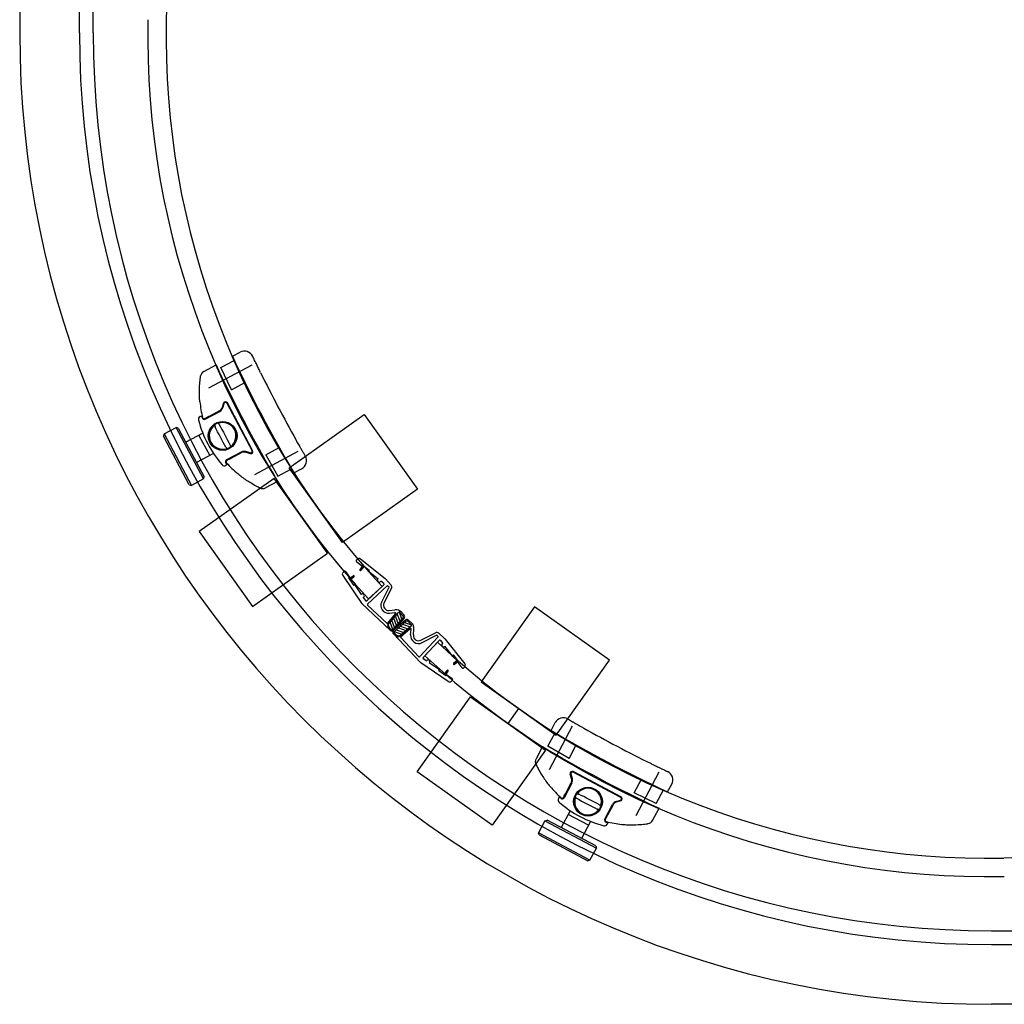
# Model space of a CAD drawing. Header units: millimetres. Extents: x 917.617 to 918.507, y 2726.615 to 2727.305.
# Tile 1 of 3: x 917.62 to 917.941, y 2726.618 to 2726.94. Entities that reach past the tile are written whole.
import ezdxf

# ---------------------------------------------------------------- set-up
doc = ezdxf.new("R2010")
doc.units = ezdxf.units.MM
doc.linetypes.add('CENTER', pattern=[50.800000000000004, 31.75, -6.35, 6.35, -6.35])
doc.layers.add('SANINDUSA', color=3, linetype='Continuous')

msp = doc.modelspace()

# ---------------------------------------------------------------- hatches: boundary and pattern name
at = {"layer": 'SANINDUSA'}
h = msp.add_hatch(dxfattribs=at)
h.set_pattern_fill('ANSI31', color=256, scale=0.00025, angle=602.8396348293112, style=0)
h.set_pattern_definition([(289.7895619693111, (919.6500423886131, 2726.471954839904), (0.0007468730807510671, 0.0002687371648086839), [])])
h.paths.add_polyline_path([(917.7448927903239, 2726.744432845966, 0.3838435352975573), (917.7448858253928, 2726.744901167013), (917.743811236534, 2726.746059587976, 0.4478619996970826), (917.7432890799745, 2726.746049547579), (917.7398496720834, 2726.742043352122, 0.4004526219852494), (917.7398749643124, 2726.741560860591), (917.740985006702, 2726.740512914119, 0.4255353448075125), (917.7414888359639, 2726.740537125)])
h = msp.add_hatch(dxfattribs=at)
h.set_pattern_fill('ANSI31', color=256, scale=0.00025, angle=512.8396348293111, style=0)
h.set_pattern_definition([(160.2104380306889, (917.4733996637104, 2728.648454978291), (0.0002687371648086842, 0.0007468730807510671), [])])
h.paths.add_polyline_path([(917.7458776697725, 2726.743305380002, -0.3838435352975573), (917.7463459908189, 2726.743298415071), (917.7475044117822, 2726.742223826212, -0.4478619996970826), (917.7474943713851, 2726.741701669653), (917.7434881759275, 2726.738262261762, -0.4004526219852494), (917.7430056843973, 2726.738287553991), (917.7419577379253, 2726.73939759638, -0.4255353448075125), (917.7419819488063, 2726.739901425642)])

# ---------------------------------------------------------------- linework, layer by layer
for p, q in [((917.6197459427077, 2727.251485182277), (917.6197459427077, 2726.935229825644)), ((917.6437459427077, 2726.935229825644), (917.6437459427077, 2727.251485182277)), ((917.6699587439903, 2727.059387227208), (917.6675503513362, 2726.939411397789)), ((917.6891209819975, 2726.829693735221), (917.6916547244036, 2726.83103217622)), ((917.6798220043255, 2726.824780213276), (917.6838098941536, 2726.826886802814)), ((917.6814315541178, 2726.819410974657), (917.6956386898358, 2726.826956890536)), ((917.6838134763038, 2726.826879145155), (917.683809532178, 2726.826886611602)), ((917.685333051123, 2726.825996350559), (917.6897586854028, 2726.828334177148)), ((917.6888139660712, 2726.818787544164), (917.685333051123, 2726.825996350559)), ((917.6888139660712, 2726.818787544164), (917.6932366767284, 2726.82112382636)), ((917.6862453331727, 2726.814364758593), (917.6858023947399, 2726.812929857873)), ((917.6859884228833, 2726.812880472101), (917.686431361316, 2726.81431537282)), ((917.6873512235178, 2726.814401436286), (917.6955663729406, 2726.798849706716)), ((917.695748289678, 2726.798933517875), (917.6875331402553, 2726.814485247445)), ((917.6785770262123, 2726.809999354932), (917.6790707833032, 2726.810260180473)), ((917.6802291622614, 2726.809175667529), (917.6850115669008, 2726.811701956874)), ((917.6849232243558, 2726.811869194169), (917.6815086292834, 2726.810065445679)), ((917.7076573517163, 2726.793341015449), (917.7321058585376, 2726.810726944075)), ((917.7321058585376, 2726.810726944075), (917.7494917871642, 2726.786278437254)), ((917.6668388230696, 2726.804345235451), (917.6666317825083, 2726.803669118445)), ((917.6750751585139, 2726.787772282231), (917.6666317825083, 2726.803669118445)), ((917.6668388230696, 2726.804345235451), (917.6708130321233, 2726.806456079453)), ((917.6668388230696, 2726.804345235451), (917.6757512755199, 2726.78756524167)), ((917.6714891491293, 2726.806249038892), (917.6708130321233, 2726.806456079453)), ((917.6797254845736, 2726.789676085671), (917.6708130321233, 2726.806456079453)), ((917.6714891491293, 2726.806249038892), (917.679932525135, 2726.790352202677)), ((917.6794977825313, 2726.804569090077), (917.673947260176, 2726.801621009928)), ((917.6782227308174, 2726.80389186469), (917.6817357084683, 2726.797277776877)), ((917.6829912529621, 2726.797944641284), (917.677460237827, 2726.795006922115)), ((917.6920178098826, 2726.798438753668), (917.687234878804, 2726.795912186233)), ((917.6887011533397, 2726.796448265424), (917.6921163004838, 2726.798252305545)), ((917.693487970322, 2726.798380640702), (917.6949228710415, 2726.797937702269)), ((917.6949767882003, 2726.798138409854), (917.6935418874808, 2726.798581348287)), ((917.6964420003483, 2726.791149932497), (917.7106491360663, 2726.798695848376)), ((917.7000236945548, 2726.797566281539), (917.7044464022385, 2726.799902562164)), ((917.7000236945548, 2726.797566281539), (917.7040159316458, 2726.790627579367)), ((917.6874777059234, 2726.794344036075), (917.6869840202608, 2726.794083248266)), ((917.7040159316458, 2726.790627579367), (917.7084415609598, 2726.792965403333)), ((917.7250432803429, 2726.768892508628), (917.7076573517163, 2726.793341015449)), ((917.7092050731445, 2726.791672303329), (917.7117388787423, 2726.793010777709)), ((917.6750751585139, 2726.787772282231), (917.6757512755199, 2726.78756524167)), ((917.6797254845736, 2726.789676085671), (917.6757512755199, 2726.78756524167)), ((917.702767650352, 2726.789863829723), (917.6783191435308, 2726.772477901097)), ((917.6797254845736, 2726.789676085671), (917.679932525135, 2726.790352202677)), ((917.7038940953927, 2726.788865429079), (917.6999065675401, 2726.786759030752)), ((917.7201535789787, 2726.765415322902), (917.702767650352, 2726.789863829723)), ((917.7494917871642, 2726.786278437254), (917.7250432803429, 2726.768892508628)), ((917.6783191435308, 2726.772477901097), (917.6957050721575, 2726.748029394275)), ((917.6957050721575, 2726.748029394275), (917.7201535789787, 2726.765415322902)), ((917.7295681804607, 2726.763165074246), (917.7299195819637, 2726.763491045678)), ((917.729584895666, 2726.762710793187), (917.7313342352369, 2726.761312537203)), ((917.7389860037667, 2726.757116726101), (917.7309631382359, 2726.763529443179)), ((917.7315839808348, 2726.761624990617), (917.7313342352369, 2726.761312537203)), ((917.7315839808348, 2726.761624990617), (917.7338102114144, 2726.759845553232)), ((917.7252578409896, 2726.759166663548), (917.7256092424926, 2726.75949263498)), ((917.7260609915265, 2726.75944190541), (917.7273241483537, 2726.757592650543)), ((917.7318183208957, 2726.761437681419), (917.7307569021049, 2726.760109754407)), ((917.7321307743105, 2726.761187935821), (917.7310693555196, 2726.759860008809)), ((917.7338102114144, 2726.759845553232), (917.7335604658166, 2726.759533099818)), ((917.7335604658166, 2726.759533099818), (917.7366583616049, 2726.757056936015)), ((917.7251413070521, 2726.758128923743), (917.731251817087, 2726.749183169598)), ((917.7269938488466, 2726.757367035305), (917.7273241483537, 2726.757592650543)), ((917.7269938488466, 2726.757367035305), (917.7286013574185, 2726.755013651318)), ((917.7271630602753, 2726.757119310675), (917.7285668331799, 2726.758078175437)), ((917.7273886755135, 2726.756789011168), (917.7287924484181, 2726.75774787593)), ((917.7286013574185, 2726.755013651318), (917.7289316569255, 2726.755239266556)), ((917.7289316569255, 2726.755239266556), (917.731168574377, 2726.751964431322)), ((917.7329637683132, 2726.749946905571), (917.738535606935, 2726.755115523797)), ((917.7366260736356, 2726.757026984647), (917.7366583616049, 2726.757056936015)), ((917.7374421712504, 2726.756147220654), (917.7376061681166, 2726.756299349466)), ((917.7385188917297, 2726.755569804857), (917.7376061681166, 2726.756299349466)), ((917.740907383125, 2726.755058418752), (917.7390730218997, 2726.757035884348)), ((917.731168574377, 2726.751964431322), (917.7312008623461, 2726.751994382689)), ((917.7332612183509, 2726.748858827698), (917.7395983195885, 2726.754737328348)), ((917.7379490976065, 2726.754571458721), (917.7335502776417, 2726.750490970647)), ((917.7378415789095, 2726.749615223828), (917.7402495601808, 2726.754306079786)), ((917.7386422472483, 2726.749204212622), (917.7410638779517, 2726.753921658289)), ((917.7399516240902, 2726.754724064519), (917.7402339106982, 2726.754419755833)), ((917.7313910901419, 2726.749020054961), (917.740710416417, 2726.740222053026)), ((917.7318529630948, 2726.750962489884), (917.7320169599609, 2726.751114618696)), ((917.7318529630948, 2726.750962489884), (917.7325120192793, 2726.749997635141)), ((917.7332596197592, 2726.74849375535), (917.7394764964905, 2726.742624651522)), ((917.7398378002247, 2726.742643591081), (917.7423939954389, 2726.745621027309)), ((917.7398496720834, 2726.742043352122), (917.7432890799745, 2726.746049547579)), ((917.7403383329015, 2726.746737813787), (917.742168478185, 2726.746936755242)), ((917.7404355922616, 2726.745843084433), (917.7421772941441, 2726.746032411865)), ((917.743811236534, 2726.746059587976), (917.7448858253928, 2726.744901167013)), ((917.744271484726, 2726.746151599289), (917.745179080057, 2726.745173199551)), ((917.7877232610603, 2726.747904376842), (917.7703373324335, 2726.723455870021)), ((917.8121717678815, 2726.730518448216), (917.7877232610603, 2726.747904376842)), ((917.7448927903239, 2726.744432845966), (917.7414888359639, 2726.740537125)), ((917.7456144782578, 2726.743606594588), (917.7417187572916, 2726.740202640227)), ((917.7451940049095, 2726.744169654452), (917.7417900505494, 2726.740273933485)), ((917.7458776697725, 2726.743305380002), (917.7419819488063, 2726.739901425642)), ((917.7475044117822, 2726.742223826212), (917.7463459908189, 2726.743298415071)), ((917.7475964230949, 2726.742684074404), (917.7466180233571, 2726.743591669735)), ((917.7398749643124, 2726.741560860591), (917.740985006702, 2726.740512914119)), ((917.7504648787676, 2726.72980367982), (917.7416668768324, 2726.739123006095)), ((917.7430056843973, 2726.738287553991), (917.7419577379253, 2726.73939759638)), ((917.7434881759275, 2726.738262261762), (917.7474943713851, 2726.741701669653)), ((917.7440884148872, 2726.738250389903), (917.7470658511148, 2726.740806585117)), ((917.7472879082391, 2726.73884818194), (917.7474772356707, 2726.740589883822)), ((917.748182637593, 2726.73875092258), (917.7483815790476, 2726.740581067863)), ((917.7506490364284, 2726.737054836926), (917.7553664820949, 2726.73947646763)), ((917.7565032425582, 2726.739319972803), (917.758480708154, 2726.737485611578)), ((917.749938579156, 2726.731672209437), (917.7440694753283, 2726.737889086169)), ((917.7503036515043, 2726.731673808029), (917.7561821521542, 2726.738010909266)), ((917.7510600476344, 2726.736254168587), (917.7557509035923, 2726.738662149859)), ((917.7513917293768, 2726.731376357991), (917.7565603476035, 2726.736948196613)), ((917.7560162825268, 2726.736361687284), (917.7519357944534, 2726.73196286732)), ((917.7561688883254, 2726.738364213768), (917.7558645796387, 2726.738646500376)), ((917.7570146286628, 2726.736931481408), (917.7577441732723, 2726.736018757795)), ((917.75759204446, 2726.735854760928), (917.7577441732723, 2726.736018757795)), ((917.758561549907, 2726.737398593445), (917.764974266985, 2726.729375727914)), ((917.758471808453, 2726.735038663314), (917.7585017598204, 2726.735070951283)), ((917.7609779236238, 2726.731973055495), (917.7585017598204, 2726.735070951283)), ((917.7595737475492, 2726.72355389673), (917.7506279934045, 2726.729664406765)), ((917.7524073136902, 2726.730265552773), (917.7514424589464, 2726.730924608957)), ((917.7524073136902, 2726.730265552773), (917.7525594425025, 2726.730429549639)), ((917.7534092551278, 2726.729581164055), (917.7534392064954, 2726.729613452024)), ((917.7566840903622, 2726.727344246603), (917.7534092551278, 2726.729581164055)), ((917.7612903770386, 2726.732222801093), (917.7609779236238, 2726.731973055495)), ((917.7630698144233, 2726.729996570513), (917.7612903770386, 2726.732222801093)), ((917.7626327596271, 2726.730543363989), (917.7613048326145, 2726.729481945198)), ((917.7628825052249, 2726.730230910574), (917.7615545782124, 2726.729169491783)), ((917.7630698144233, 2726.729996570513), (917.7627573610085, 2726.729746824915)), ((917.7641556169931, 2726.727997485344), (917.7627573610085, 2726.729746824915)), ((917.7947858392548, 2726.706069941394), (917.8121717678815, 2726.730518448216)), ((917.7564584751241, 2726.727013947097), (917.7566840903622, 2726.727344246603)), ((917.7588118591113, 2726.725406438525), (917.7564584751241, 2726.727013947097)), ((917.7582338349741, 2726.725801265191), (917.7591926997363, 2726.727205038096)), ((917.758564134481, 2726.725575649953), (917.7595229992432, 2726.726979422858)), ((917.7646098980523, 2726.727980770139), (917.7649358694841, 2726.728332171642)), ((917.7588118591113, 2726.725406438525), (917.7590374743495, 2726.725736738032)), ((917.7608867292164, 2726.724473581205), (917.7590374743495, 2726.725736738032)), ((917.7606114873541, 2726.723670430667), (917.760937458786, 2726.724021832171)), ((917.7703373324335, 2726.723455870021), (917.7947858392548, 2726.706069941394)), ((917.7494742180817, 2726.694117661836), (917.7668601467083, 2726.718566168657)), ((917.7668601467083, 2726.718566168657), (917.7913086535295, 2726.70118024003)), ((917.7790844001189, 2726.709873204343), (917.7825615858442, 2726.714762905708)), ((917.7931171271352, 2726.707617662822), (917.7944556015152, 2726.71015146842)), ((917.7925947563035, 2726.694854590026), (917.8001406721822, 2726.709061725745)), ((917.7920724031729, 2726.702428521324), (917.794410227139, 2726.706854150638)), ((917.7913086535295, 2726.70118024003), (917.7739227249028, 2726.676731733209)), ((917.7903102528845, 2726.702306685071), (917.7882038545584, 2726.698319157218)), ((917.7990111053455, 2726.698436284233), (917.7920724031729, 2726.702428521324)), ((917.7990111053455, 2726.698436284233), (917.8013473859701, 2726.702858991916)), ((917.7739227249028, 2726.676731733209), (917.7494742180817, 2726.694117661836)), ((917.8003783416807, 2726.694160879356), (917.8159300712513, 2726.685945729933)), ((917.8208557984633, 2726.679844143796), (917.8284017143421, 2726.694051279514)), ((917.799825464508, 2726.69190056), (917.7993825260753, 2726.693335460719)), ((917.7995832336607, 2726.693389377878), (917.8000261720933, 2726.691954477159)), ((917.8158462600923, 2726.685763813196), (917.8002945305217, 2726.693978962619)), ((917.8202323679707, 2726.687226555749), (917.8225686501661, 2726.691649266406)), ((917.7998835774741, 2726.690430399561), (917.7973570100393, 2726.685647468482)), ((917.7978930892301, 2726.687113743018), (917.7996971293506, 2726.690528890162)), ((917.8274411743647, 2726.683745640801), (917.8297790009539, 2726.688171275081)), ((917.8311385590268, 2726.687533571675), (917.832477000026, 2726.690067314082)), ((917.7957888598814, 2726.685890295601), (917.7955280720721, 2726.685396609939)), ((917.8143252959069, 2726.684401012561), (917.8157601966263, 2726.684843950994)), ((917.815809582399, 2726.684657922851), (917.8143746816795, 2726.684214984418)), ((917.8274411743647, 2726.683745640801), (917.8202323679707, 2726.687226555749)), ((917.7993894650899, 2726.68140384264), (917.7964517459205, 2726.675872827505)), ((917.8106204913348, 2726.678641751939), (917.81314678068, 2726.683424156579)), ((917.8133140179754, 2726.683335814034), (917.8115102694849, 2726.679921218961)), ((917.8262250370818, 2726.678234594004), (917.8283316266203, 2726.682222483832)), ((917.8283239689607, 2726.682226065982), (917.828331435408, 2726.682222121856)), ((917.7911209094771, 2726.678138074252), (917.7890100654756, 2726.674163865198)), ((917.7911209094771, 2726.678138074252), (917.7917970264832, 2726.678345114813)), ((917.7911209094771, 2726.678138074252), (917.807900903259, 2726.669225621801)), ((917.8076938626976, 2726.669901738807), (917.7917970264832, 2726.678345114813)), ((917.8053366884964, 2726.676635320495), (917.798722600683, 2726.680148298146)), ((917.8060139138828, 2726.677910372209), (917.8030658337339, 2726.672359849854)), ((917.8114441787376, 2726.67698961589), (917.8117050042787, 2726.677483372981)), ((917.8057900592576, 2726.665251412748), (917.7890100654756, 2726.674163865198)), ((917.789217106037, 2726.673487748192), (917.7890100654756, 2726.674163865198)), ((917.789217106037, 2726.673487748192), (917.8051139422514, 2726.665044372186)), ((917.8057900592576, 2726.665251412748), (917.807900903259, 2726.669225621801)), ((917.8076938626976, 2726.669901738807), (917.807900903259, 2726.669225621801)), ((918.0608320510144, 2726.668371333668), (917.9408562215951, 2726.665962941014)), ((917.8057900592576, 2726.665251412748), (917.8051139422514, 2726.665044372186)), ((917.9367459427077, 2726.642229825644), (918.4529270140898, 2726.642229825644)), ((918.4529270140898, 2726.618229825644), (917.9367459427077, 2726.618229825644))]:
    msp.add_line(p, q, dxfattribs=at)
at = {"layer": 'SANINDUSA', "linetype": 'CENTER', "ltscale": 20}
for p, q in [((917.6392459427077, 2726.935229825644), (917.6392459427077, 2727.251485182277)), ((917.9367459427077, 2726.637729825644), (918.4529270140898, 2726.637729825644))]:
    msp.add_line(p, q, dxfattribs=at)
at = {"layer": 'SANINDUSA'}
for centre, radius in [((917.6859476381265, 2726.803714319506), 0.004699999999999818), ((917.6859525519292, 2726.803715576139), 0.00450000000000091), ((917.8051591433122, 2726.684360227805), 0.004699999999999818), ((917.8051603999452, 2726.684365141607), 0.00450000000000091)]:
    msp.add_circle(centre, radius, dxfattribs=at)
for centre, radius, start, end in [((917.9314971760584, 2726.93411293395), 0.27, 178.8500000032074, 222.8500000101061), ((917.9314971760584, 2726.93411293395), 0.264, 178.8500000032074, 222.8500000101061), ((917.9367459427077, 2726.935229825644), 0.3170000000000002, 180, 270), ((917.9367459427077, 2726.935229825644), 0.2974999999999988, 180, 270), ((917.9367459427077, 2726.935229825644), 0.2929999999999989, 180, 270), ((918.0859842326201, 2727.015013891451), 0.4380000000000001, 205.0307989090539, 210.6579883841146), ((917.693055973, 2726.828379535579), 0.003, 25.4069367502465, 117.8451050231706), ((918.0859842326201, 2727.015013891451), 0.4440000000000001, 205.0690163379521, 210.620102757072), ((917.6807561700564, 2726.823011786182), 0.002, 117.8451050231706, 171.3821360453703), ((918.0859842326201, 2727.015013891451), 0.432, 206.1977321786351, 209.491046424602), ((917.7131972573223, 2726.818095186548), 0.03481153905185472, 185.4517258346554, 194.0162852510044), ((917.6840824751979, 2726.813460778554), 0.001800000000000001, 297.8451050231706, 342.8451050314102), ((917.6869141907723, 2726.81415828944), 0.0007, 27.84510501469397, 162.8451050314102), ((917.6869091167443, 2726.814167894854), 0.0005, 27.84510501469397, 162.8451050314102), ((917.6790441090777, 2726.809115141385), 0.001000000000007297, 117.8451050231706, 194.7487649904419), ((917.7131921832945, 2726.818104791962), 0.03501153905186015, 192.9474847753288, 194.0162852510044), ((917.6840774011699, 2726.813470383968), 0.002, 297.8451050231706, 342.8451050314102), ((917.7131921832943, 2726.818104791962), 0.0363115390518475, 194.7487649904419, 220.9374151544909), ((917.6799022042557, 2726.809794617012), 0.0007000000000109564, 194.0162852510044, 297.8451050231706), ((917.7131972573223, 2726.818095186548), 0.03481153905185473, 194.0162852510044, 194.8151904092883), ((917.6799072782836, 2726.809785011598), 0.0004999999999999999, 194.0162852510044, 297.8451050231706), ((917.6859525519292, 2726.803715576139), 0.004353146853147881, 126.3630259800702, 289.3271840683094), ((917.6859525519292, 2726.803715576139), 0.004496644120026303, 113.752812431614, 121.9373976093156), ((917.6859525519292, 2726.803715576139), 0.004353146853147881, 306.3630259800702, 109.3271840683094), ((917.6859525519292, 2726.803715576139), 0.004496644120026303, 293.752812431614, 301.9373976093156), ((917.6929519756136, 2726.796670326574), 0.002, 72.84510502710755, 117.8451050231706), ((917.6929570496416, 2726.79666072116), 0.001800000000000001, 72.84510502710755, 117.8451050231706), ((917.6951293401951, 2726.798606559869), 0.0007, 252.8451050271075, 27.84510501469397), ((917.695124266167, 2726.798616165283), 0.0005, 252.8451050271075, 27.84510501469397), ((917.7103376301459, 2726.79566341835), 0.003, 297.8451050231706, 30.28184115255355), ((917.6865169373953, 2726.794967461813), 0.0009999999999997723, 220.9374151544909, 297.8451050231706), ((917.6875618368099, 2726.79529323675), 0.000700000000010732, 117.8451050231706, 221.669764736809), ((917.7131972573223, 2726.818095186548), 0.03481153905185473, 220.8443549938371, 221.669764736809), ((917.7131921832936, 2726.818104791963), 0.03501153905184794, 221.669764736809, 222.7386288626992), ((917.6875669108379, 2726.795283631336), 0.0004999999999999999, 117.8451050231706, 221.669764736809), ((917.7131972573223, 2726.818095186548), 0.03481153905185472, 221.669764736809, 230.2384842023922), ((917.6989724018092, 2726.788527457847), 0.002, 244.3080739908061, 297.8451050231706), ((917.7297722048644, 2726.762945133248), 0.0003, 132.8500000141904, 231.3644784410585), ((917.7304636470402, 2726.76290453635), 0.0008000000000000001, 51.36447844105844, 132.8500000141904), ((917.7258019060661, 2726.75858015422), 0.0008000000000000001, 132.8500000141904, 214.335521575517), ((917.7258132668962, 2726.759272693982), 0.0003, 34.33552157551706, 132.8500000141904), ((917.7309131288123, 2726.759984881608), 0.0001999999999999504, 141.3644784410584, 321.3644784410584), ((917.728679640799, 2726.757913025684), 0.0001999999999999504, 304.3355215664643, 124.3355215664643), ((917.7370341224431, 2726.75658710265), 0.0006, 132.8500000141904, 222.8500000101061), ((917.7370341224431, 2726.75658710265), 0.0006, 222.8500000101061, 312.8500000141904), ((917.7383315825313, 2726.755335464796), 0.0003, 312.8500000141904, 51.36447844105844), ((917.7384865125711, 2726.756491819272), 0.0008000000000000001, 42.85000001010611, 51.36447844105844), ((917.7401742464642, 2726.754378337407), 0.001, 332.8269762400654, 42.85000001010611), ((917.7316089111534, 2726.751554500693), 0.0006, 42.85000001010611, 132.8500000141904), ((917.7316089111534, 2726.751554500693), 0.0006, 312.8500000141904, 42.85000001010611), ((917.7397683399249, 2726.754554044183), 0.00025, 42.85000001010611, 132.8499999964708), ((917.7401605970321, 2726.754351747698), 9.999999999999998e-05, 332.8269762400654, 42.85000001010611), ((917.7320775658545, 2726.749747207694), 0.001, 214.335521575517, 226.6482256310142), ((917.7327597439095, 2726.750166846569), 0.0003, 214.335521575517, 312.8500000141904), ((917.7334312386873, 2726.748675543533), 0.00025, 132.8499999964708, 226.6482256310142), ((917.7401546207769, 2726.748427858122), 0.0026, 152.8269762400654, 276.2038383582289), ((917.7401546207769, 2726.748427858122), 0.0017, 152.8269762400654, 276.2038383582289), ((917.7424386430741, 2726.744451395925), 0.0025, 42.85000001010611, 96.20383835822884), ((917.7422043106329, 2726.745783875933), 0.00025, 319.3531763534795, 96.20383835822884), ((917.7435546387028, 2726.745821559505), 0.00035, 42.85000001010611, 139.3531763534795), ((917.7396481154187, 2726.742806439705), 0.00025, 226.6482256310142, 319.3531763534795), ((917.7446292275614, 2726.744663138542), 0.00035, 318.8540948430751, 42.85000001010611), ((917.7446292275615, 2726.744663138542), 0.0007500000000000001, 318.8540948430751, 42.85000001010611), ((917.7461079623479, 2726.743041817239), 0.0007500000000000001, 47.15000000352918, 131.1459051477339), ((917.7461079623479, 2726.743041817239), 0.00035, 47.15000000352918, 131.1459051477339), ((917.7472663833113, 2726.741967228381), 0.00035, 310.6468236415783, 47.15000000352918), ((917.745896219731, 2726.740851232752), 0.0025, 353.7961616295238, 47.15000000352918), ((917.7401152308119, 2726.741815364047), 0.00035, 139.3531763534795, 226.6482256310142), ((917.7412252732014, 2726.740767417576), 0.0007500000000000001, 226.6482256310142, 318.8540948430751), ((917.7412252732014, 2726.740767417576), 0.00035, 226.6482256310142, 318.8540948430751), ((917.7422122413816, 2726.73963786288), 0.0007500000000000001, 131.1459051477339, 223.3517743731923), ((917.7422122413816, 2726.73963786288), 0.00035, 131.1459051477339, 223.3517743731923), ((917.747228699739, 2726.740616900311), 0.00025, 353.7961616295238, 130.6468236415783), ((917.7558231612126, 2726.738586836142), 0.001, 47.14999998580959, 117.1730237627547), ((917.7432601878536, 2726.73852782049), 0.00035, 223.3517743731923, 310.6468236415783), ((917.7442512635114, 2726.738060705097), 0.00025, 130.6468236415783, 223.3517743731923), ((917.7498726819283, 2726.738567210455), 0.0026, 173.7961616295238, 297.1730237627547), ((917.7498726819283, 2726.738567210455), 0.0017, 173.7961616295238, 297.1730237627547), ((917.7557965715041, 2726.73857318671), 9.999999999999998e-05, 47.15000000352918, 117.1730237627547), ((917.9355577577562, 2726.929909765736), 0.264, 227.1500000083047, 271.1499999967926), ((917.7559988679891, 2726.738180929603), 0.00025, 317.1499999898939, 47.15000000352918), ((917.7567802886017, 2726.736744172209), 0.0003, 38.63552155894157, 137.1499999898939), ((917.7580319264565, 2726.735446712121), 0.0006, 137.1499999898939, 227.1499999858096), ((917.7579366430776, 2726.736899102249), 0.0008000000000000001, 38.63552155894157, 47.14999998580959), ((917.7580319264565, 2726.735446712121), 0.0006, 227.1499999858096, 317.1499999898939), ((917.7501203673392, 2726.731843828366), 0.00025, 223.3517743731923, 317.1499999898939), ((917.7511920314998, 2726.730490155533), 0.001, 223.3517743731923, 235.6644784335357), ((917.751611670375, 2726.731172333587), 0.0003, 137.1499999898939, 235.6644784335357), ((917.9355577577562, 2726.929909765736), 0.27, 227.1500000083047, 271.1499999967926), ((917.7529993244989, 2726.730021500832), 0.0006, 47.14999998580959, 137.1499999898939), ((917.7529993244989, 2726.730021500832), 0.0006, 317.1499999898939, 47.14999998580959), ((917.7614297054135, 2726.72932571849), 0.0001999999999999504, 128.6355215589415, 308.6355215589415), ((917.7643493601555, 2726.728876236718), 0.0008000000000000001, 317.1499999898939, 38.63552155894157), ((917.7593578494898, 2726.727092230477), 0.0001999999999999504, 325.6644784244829, 145.6644784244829), ((917.7643899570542, 2726.728184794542), 0.0003, 218.6355215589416, 317.1499999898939), ((917.7600249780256, 2726.724214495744), 0.0008000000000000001, 235.6644784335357, 317.1499999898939), ((917.7607175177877, 2726.724225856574), 0.0003, 317.1499999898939, 55.66447843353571), ((917.7971082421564, 2726.708750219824), 0.003, 59.71815884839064, 152.154894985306), ((918.0164587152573, 2727.084396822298), 0.4380000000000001, 239.3420116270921, 244.9692010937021), ((918.0164587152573, 2727.084396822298), 0.432, 240.508953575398, 243.8022678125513), ((918.0164587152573, 2727.084396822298), 0.4440000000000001, 239.3798972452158, 244.9309836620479), ((917.7899722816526, 2726.697384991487), 0.002, 152.154894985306, 205.6919260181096), ((917.8000513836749, 2726.693541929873), 0.0007, 62.15489497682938, 197.1548949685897), ((917.8000609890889, 2726.693536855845), 0.0005, 62.15489497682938, 197.1548949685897), ((917.8298243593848, 2726.691468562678), 0.003, 332.154894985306, 64.5930632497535), ((917.798105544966, 2726.691369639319), 0.001800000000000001, 332.154894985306, 17.15489496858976), ((917.79811515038, 2726.691364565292), 0.002, 332.154894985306, 17.15489496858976), ((917.8195400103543, 2726.711609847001), 0.03481153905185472, 219.7615157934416, 228.3302352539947), ((917.8051603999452, 2726.684365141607), 0.004353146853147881, 340.6728159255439, 143.6369740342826), ((917.7964122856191, 2726.684929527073), 0.0009999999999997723, 152.154894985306, 229.0625848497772), ((917.8195496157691, 2726.711604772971), 0.03501153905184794, 227.2613711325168, 228.330235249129), ((917.7967380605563, 2726.685974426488), 0.000700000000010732, 228.3302352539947, 332.154894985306), ((917.7967284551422, 2726.685979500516), 0.0004999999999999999, 228.3302352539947, 332.154894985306), ((917.8195400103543, 2726.711609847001), 0.03481153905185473, 228.3302352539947, 229.1556449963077), ((917.8051603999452, 2726.684365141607), 0.004353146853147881, 160.6728159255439, 323.6369740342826), ((917.8051603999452, 2726.684365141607), 0.004496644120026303, 148.0626023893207, 156.247187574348), ((917.8149152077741, 2726.682489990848), 0.002, 107.1548949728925, 152.154894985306), ((917.8156127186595, 2726.685321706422), 0.0005, 287.1548949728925, 62.15489497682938), ((917.8156031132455, 2726.68532678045), 0.0007, 287.1548949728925, 62.15489497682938), ((917.8195496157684, 2726.711604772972), 0.0363115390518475, 229.0625848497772, 255.2512350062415), ((917.8051603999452, 2726.684365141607), 0.004496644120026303, 328.0626023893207, 336.247187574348), ((917.81490560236, 2726.682495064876), 0.001800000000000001, 107.1548949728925, 152.154894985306), ((917.8112394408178, 2726.678314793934), 0.0007000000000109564, 152.154894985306, 255.9837147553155), ((917.8195400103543, 2726.711609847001), 0.03481153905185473, 255.1848095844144, 255.9837147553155), ((917.8112298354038, 2726.678319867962), 0.0004999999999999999, 152.154894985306, 255.9837147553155), ((917.8244566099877, 2726.679168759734), 0.002, 278.6178639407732, 332.154894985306), ((917.8105599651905, 2726.677456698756), 0.001000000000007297, 255.2512350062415, 332.154894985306), ((917.8195496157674, 2726.711604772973), 0.03501153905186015, 255.9837147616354, 257.0525152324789), ((917.8195400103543, 2726.711609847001), 0.03481153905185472, 255.9837147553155, 264.5482741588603)]:
    msp.add_arc(centre, radius, start, end, dxfattribs=at)
at = {"layer": 'SANINDUSA', "extrusion": (0, 0, -1)}
for centre, major_axis, ratio, start_param, end_param in [((917.6854654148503, 2726.803458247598), (0.00349364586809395, -0.006613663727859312), 0.03489949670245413, 1.036096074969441, 2.105496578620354), ((917.6864396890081, 2726.803972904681), (-0.003493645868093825, 0.006613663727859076), 0.03489949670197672, 1.03609607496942, 2.105496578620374)]:
    msp.add_ellipse(centre, major_axis=major_axis, ratio=ratio, start_param=start_param, end_param=end_param, dxfattribs=at)
at = {"layer": 'SANINDUSA'}
for centre, major_axis, ratio, start_param, end_param in [((917.8049030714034, 2726.683878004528), (-0.00661366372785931, 0.003493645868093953), 0.03489949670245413, 1.036096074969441, 2.105496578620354), ((917.8054177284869, 2726.684852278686), (0.006613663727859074, -0.00349364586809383), 0.03489949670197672, 1.03609607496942, 2.105496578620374)]:
    msp.add_ellipse(centre, major_axis=major_axis, ratio=ratio, start_param=start_param, end_param=end_param, dxfattribs=at)
for points, knots in [([(917.6983610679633, 2726.824298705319), (917.6981897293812, 2726.82464694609), (917.6980172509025, 2726.824998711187), (917.6978485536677, 2726.825343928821), (917.6976123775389, 2726.825827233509), (917.6973857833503, 2726.826293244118), (917.6971733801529, 2726.826731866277), (917.6968760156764, 2726.827345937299), (917.6966097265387, 2726.82789963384), (917.6963930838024, 2726.828351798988), (917.6961137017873, 2726.828934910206), (917.6959173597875, 2726.829347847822), (917.6958262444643, 2726.829539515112), (917.6957861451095, 2726.829623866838), (917.6957658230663, 2726.829666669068), (917.6957658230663, 2726.829666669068)], [-6.181149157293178e-14, -6.181149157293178e-14, -6.181149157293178e-14, -6.181149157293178e-14, 1.172412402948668, 1.172412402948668, 1.172412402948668, 2.813789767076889, 2.813789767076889, 2.813789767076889, 5.111718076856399, 5.111718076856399, 5.111718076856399, 8.075121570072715, 8.075121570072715, 8.075121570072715, 9.379299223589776, 9.379299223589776, 9.379299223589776, 9.379299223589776]), ([(917.6785431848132, 2726.814787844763), (917.6784787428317, 2726.815463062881), (917.6784339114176, 2726.816146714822), (917.6784093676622, 2726.81681222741), (917.6783656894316, 2726.81799657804), (917.6783868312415, 2726.819124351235), (917.678444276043, 2726.820113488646), (917.678492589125, 2726.820945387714), (917.6785656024, 2726.821673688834), (917.6786321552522, 2726.822230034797), (917.6786796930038, 2726.82262742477), (917.6787227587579, 2726.822931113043), (917.6787493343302, 2726.823113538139), (917.6787683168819, 2726.823243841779), (917.6787787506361, 2726.823311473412), (917.6787787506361, 2726.823311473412)], [0, 0, 0, 0, 1.917951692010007, 1.917951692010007, 1.917951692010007, 5.331151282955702, 5.331151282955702, 5.331151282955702, 8.201771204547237, 8.201771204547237, 8.201771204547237, 10.25221400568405, 10.25221400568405, 10.25221400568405, 11.71681600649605, 11.71681600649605, 11.71681600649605, 11.71681600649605]), ([(917.6815086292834, 2726.810065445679), (917.6814301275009, 2726.810023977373), (917.6813509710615, 2726.809982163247), (917.6812728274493, 2726.809940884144), (917.6810335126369, 2726.80981446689), (917.6808059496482, 2726.809694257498), (917.6806195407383, 2726.809595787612), (917.680486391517, 2726.809525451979), (917.680374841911, 2726.80946652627), (917.6802934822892, 2726.80942354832), (917.6802353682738, 2726.809392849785), (917.6801930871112, 2726.809370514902), (917.6801678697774, 2726.809357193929), (917.6801498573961, 2726.809347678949), (917.6801408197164, 2726.809342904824), (917.6801408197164, 2726.809342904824)], [0, 0, 0, 0, 0.2663444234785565, 0.2663444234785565, 0.2663444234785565, 1.082024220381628, 1.082024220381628, 1.082024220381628, 1.664652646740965, 1.664652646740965, 1.664652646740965, 2.080815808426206, 2.080815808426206, 2.080815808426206, 2.37807520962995, 2.37807520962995, 2.37807520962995, 2.37807520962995]), ([(917.6835738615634, 2726.807531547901), (917.6835612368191, 2726.807523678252), (917.6835487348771, 2726.807515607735), (917.6835364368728, 2726.807507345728), (917.6834987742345, 2726.807482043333), (917.6834627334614, 2726.807455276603), (917.6834329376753, 2726.807424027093), (917.6834116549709, 2726.807401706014), (917.6833938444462, 2726.807377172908), (917.6833820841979, 2726.807348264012), (917.6833736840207, 2726.807327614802), (917.683368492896, 2726.807304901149), (917.6833674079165, 2726.807279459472), (917.6833666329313, 2726.807261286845), (917.6833679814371, 2726.807241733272), (917.6833715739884, 2726.807221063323)], [0, 0, 0, 0, 0.04315553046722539, 0.04315553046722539, 0.04315553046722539, 0.1753193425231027, 0.1753193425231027, 0.1753193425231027, 0.2697220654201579, 0.2697220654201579, 0.2697220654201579, 0.3371525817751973, 0.3371525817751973, 0.3371525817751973, 0.3853172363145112, 0.3853172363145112, 0.3853172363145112, 0.3853172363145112]), ([(917.6833715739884, 2726.807221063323), (917.683369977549, 2726.807199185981), (917.6833694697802, 2726.80717735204), (917.6833699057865, 2726.807155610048), (917.6833705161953, 2726.807125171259), (917.6833729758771, 2726.807094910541), (917.6833769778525, 2726.807064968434), (917.6833825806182, 2726.807023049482), (917.6833911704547, 2726.806981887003), (917.683402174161, 2726.806941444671), (917.6834175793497, 2726.806884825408), (917.6834377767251, 2726.806829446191), (917.6834617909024, 2726.80677568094), (917.6834696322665, 2726.806758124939), (917.6834778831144, 2726.806740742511), (917.6834865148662, 2726.806723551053)], [-0.5867559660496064, -0.5867559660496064, -0.5867559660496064, -0.5867559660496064, -0.5134114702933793, -0.5134114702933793, -0.5134114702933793, -0.4107291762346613, -0.4107291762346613, -0.4107291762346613, -0.2669739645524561, -0.2669739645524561, -0.2669739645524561, -0.0657166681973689, -0.0657166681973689, -0.0657166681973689, 2.109156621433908e-13, 2.109156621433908e-13, 2.109156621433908e-13, 2.109156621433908e-13]), ([(917.6845118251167, 2726.807823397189), (917.6844968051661, 2726.807837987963), (917.6844814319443, 2726.807850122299), (917.684465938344, 2726.807859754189), (917.6844442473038, 2726.807873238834), (917.6844225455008, 2726.807881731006), (917.6844008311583, 2726.807886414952), (917.684370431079, 2726.807892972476), (917.6843397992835, 2726.807892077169), (917.6843095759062, 2726.807887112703), (917.6842672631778, 2726.807880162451), (917.6842244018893, 2726.807865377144), (917.6841823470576, 2726.807848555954), (917.6841686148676, 2726.807843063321), (917.6841549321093, 2726.807837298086), (917.6841413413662, 2726.807831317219)], [0, 0, 0, 0, 0.04807354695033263, 0.04807354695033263, 0.04807354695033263, 0.1153765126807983, 0.1153765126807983, 0.1153765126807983, 0.2096006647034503, 0.2096006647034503, 0.2096006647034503, 0.341514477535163, 0.341514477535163, 0.341514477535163, 0.3845883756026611, 0.3845883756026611, 0.3845883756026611, 0.3845883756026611]), ([(917.6848579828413, 2726.80744802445), (917.6848486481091, 2726.807464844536), (917.6848389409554, 2726.807481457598), (917.684828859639, 2726.807497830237), (917.6847979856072, 2726.807547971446), (917.6847636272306, 2726.807595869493), (917.6847255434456, 2726.807640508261), (917.6846983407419, 2726.807672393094), (917.6846691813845, 2726.807702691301), (917.6846377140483, 2726.807730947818), (917.6846152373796, 2726.807751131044), (917.6845916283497, 2726.807770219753), (917.6845668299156, 2726.807787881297), (917.6845491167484, 2726.807800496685), (917.6845307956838, 2726.807812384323), (917.6845118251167, 2726.807823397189)], [-0.5867553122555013, -0.5867553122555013, -0.5867553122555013, -0.5867553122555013, -0.5210387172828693, -0.5210387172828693, -0.5210387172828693, -0.3197816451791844, -0.3197816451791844, -0.3197816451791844, -0.1760265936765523, -0.1760265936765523, -0.1760265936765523, -0.07334441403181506, -0.07334441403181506, -0.07334441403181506, 1.401041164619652e-13, 1.401041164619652e-13, 1.401041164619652e-13, 1.401041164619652e-13]), ([(917.688331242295, 2726.799899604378), (917.6883453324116, 2726.799908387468), (917.6883592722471, 2726.799917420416), (917.6883729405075, 2726.799926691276), (917.6883920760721, 2726.799939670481), (917.6884107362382, 2726.799953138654), (917.6884283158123, 2726.799967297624), (917.688452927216, 2726.799987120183), (917.6884757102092, 2726.800008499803), (917.688494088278, 2726.800032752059), (917.6885198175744, 2726.800066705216), (917.6885369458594, 2726.800106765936), (917.6885378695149, 2726.800157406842), (917.6885381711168, 2726.800173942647), (917.6885367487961, 2726.800191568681), (917.68853352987, 2726.800210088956)], [-3.745983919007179e-13, -3.745983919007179e-13, -3.745983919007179e-13, -3.745983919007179e-13, 0.04816465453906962, 0.04816465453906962, 0.04816465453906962, 0.1155951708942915, 0.1155951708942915, 0.1155951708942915, 0.2099978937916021, 0.2099978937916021, 0.2099978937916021, 0.3421617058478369, 0.3421617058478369, 0.3421617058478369, 0.3853172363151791, 0.3853172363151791, 0.3853172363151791, 0.3853172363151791]), ([(917.68853352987, 2726.800210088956), (917.6885351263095, 2726.800231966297), (917.6885356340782, 2726.800253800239), (917.6885351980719, 2726.80027554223), (917.6885345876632, 2726.800305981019), (917.6885321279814, 2726.800336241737), (917.6885281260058, 2726.800366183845), (917.6885225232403, 2726.800408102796), (917.6885139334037, 2726.800449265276), (917.6885029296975, 2726.800489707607), (917.6884875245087, 2726.800546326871), (917.6884673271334, 2726.800601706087), (917.688443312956, 2726.800655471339), (917.688435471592, 2726.800673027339), (917.6884272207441, 2726.800690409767), (917.6884185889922, 2726.800707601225)], [-0.5867559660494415, -0.5867559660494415, -0.5867559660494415, -0.5867559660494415, -0.5134114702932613, -0.5134114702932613, -0.5134114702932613, -0.410729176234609, -0.410729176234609, -0.410729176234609, -0.2669739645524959, -0.2669739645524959, -0.2669739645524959, -0.06571666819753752, -0.06571666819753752, -0.06571666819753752, 0, 0, 0, 0]), ([(917.7129282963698, 2726.797176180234), (917.7129282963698, 2726.797176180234), (917.7128770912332, 2726.797263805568), (917.7127778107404, 2726.797434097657), (917.7126926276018, 2726.797580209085), (917.7125727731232, 2726.797785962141), (917.712420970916, 2726.798047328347), (917.7123113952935, 2726.798235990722), (917.7121857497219, 2726.798452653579), (917.712048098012, 2726.798690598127), (917.7119792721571, 2726.798809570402), (917.7119068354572, 2726.798934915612), (917.7118312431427, 2726.799065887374), (917.7117254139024, 2726.799249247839), (917.7116133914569, 2726.799443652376), (917.7114968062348, 2726.799646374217), (917.7113335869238, 2726.799930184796), (917.7111622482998, 2726.800228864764), (917.7109848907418, 2726.800538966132), (917.7107365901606, 2726.800973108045), (917.7104768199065, 2726.801429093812), (917.710214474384, 2726.80189165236), (917.7101288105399, 2726.802042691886), (917.7100429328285, 2726.802194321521), (917.7099573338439, 2726.802345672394)], [0, 0, 0, 0, 1.893097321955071, 1.893097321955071, 1.893097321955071, 3.51738389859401, 3.51738389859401, 3.51738389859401, 4.689845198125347, 4.689845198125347, 4.689845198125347, 5.276075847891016, 5.276075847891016, 5.276075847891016, 6.096798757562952, 6.096798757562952, 6.096798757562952, 7.245810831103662, 7.245810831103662, 7.245810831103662, 8.854427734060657, 8.854427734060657, 8.854427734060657, 9.379690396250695, 9.379690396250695, 9.379690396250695, 9.379690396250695]), ([(917.6870471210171, 2726.799983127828), (917.6870575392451, 2726.799964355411), (917.6870684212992, 2726.799945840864), (917.6870797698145, 2726.799927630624), (917.6870956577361, 2726.799902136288), (917.6871124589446, 2726.799877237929), (917.687130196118, 2726.799853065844), (917.6871550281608, 2726.799819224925), (917.6871816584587, 2726.799786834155), (917.6872103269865, 2726.799756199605), (917.6872504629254, 2726.799713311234), (917.6872948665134, 2726.799673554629), (917.6873438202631, 2726.79963935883), (917.687359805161, 2726.799628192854), (917.6873762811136, 2726.799617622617), (917.6873932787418, 2726.799607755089)], [-0.5867553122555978, -0.5867553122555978, -0.5867553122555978, -0.5867553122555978, -0.5134108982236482, -0.5134108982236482, -0.5134108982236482, -0.4107287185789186, -0.4107287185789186, -0.4107287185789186, -0.2669736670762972, -0.2669736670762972, -0.2669736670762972, -0.06571659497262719, -0.06571659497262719, -0.06571659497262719, 0, 0, 0, 0]), ([(917.6873932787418, 2726.799607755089), (917.6874083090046, 2726.799593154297), (917.6874236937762, 2726.79958101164), (917.6874392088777, 2726.799571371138), (917.6874609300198, 2726.799557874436), (917.6874827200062, 2726.799549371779), (917.6875043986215, 2726.799544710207), (917.687534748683, 2726.799538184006), (917.6875650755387, 2726.799539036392), (917.6875955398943, 2726.799544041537), (917.6876381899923, 2726.799551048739), (917.6876806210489, 2726.799565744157), (917.6877227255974, 2726.799582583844), (917.6877364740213, 2726.799588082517), (917.6877501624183, 2726.799593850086), (917.6877637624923, 2726.799599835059)], [0, 0, 0, 0, 0.0481065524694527, 0.0481065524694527, 0.0481065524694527, 0.1154557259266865, 0.1154557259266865, 0.1154557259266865, 0.2097445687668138, 0.2097445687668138, 0.2097445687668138, 0.341748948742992, 0.341748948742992, 0.341748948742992, 0.3848524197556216, 0.3848524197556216, 0.3848524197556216, 0.3848524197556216]), ([(917.6873333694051, 2726.79572573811), (917.6873333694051, 2726.79572573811), (917.687342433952, 2726.795730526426), (917.6873605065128, 2726.795740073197), (917.6873858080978, 2726.795753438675), (917.6874282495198, 2726.795775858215), (917.6874864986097, 2726.795806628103), (917.6875680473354, 2726.795849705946), (917.6876797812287, 2726.795908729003), (917.6878132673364, 2726.795979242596), (917.6880001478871, 2726.796077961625), (917.6882281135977, 2726.796198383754), (917.6884659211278, 2726.79632400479), (917.6885435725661, 2726.796365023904), (917.6886225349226, 2726.796406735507), (917.6887011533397, 2726.796448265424)], [0, 0, 0, 0, 0.2977010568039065, 0.2977010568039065, 0.2977010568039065, 0.7144825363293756, 0.7144825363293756, 0.7144825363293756, 1.297976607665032, 1.297976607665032, 1.297976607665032, 2.114868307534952, 2.114868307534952, 2.114868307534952, 2.381608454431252, 2.381608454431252, 2.381608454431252, 2.381608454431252]), ([(917.6981053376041, 2726.786725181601), (917.6981053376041, 2726.786725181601), (917.6980430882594, 2726.786754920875), (917.6979230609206, 2726.786813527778), (917.6977550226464, 2726.786895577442), (917.6974783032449, 2726.787032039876), (917.6971220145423, 2726.787217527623), (917.6966232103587, 2726.787477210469), (917.695980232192, 2726.787827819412), (917.6952650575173, 2726.788257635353), (917.6943295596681, 2726.788819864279), (917.6932855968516, 2726.789510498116), (917.6922398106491, 2726.790298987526), (917.691800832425, 2726.790629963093), (917.6913608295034, 2726.790978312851), (917.6909320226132, 2726.791335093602)], [5.250855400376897e-30, 5.250855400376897e-30, 5.250855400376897e-30, 5.250855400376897e-30, 1.465666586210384, 1.465666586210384, 1.465666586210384, 3.517599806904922, 3.517599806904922, 3.517599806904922, 6.390306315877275, 6.390306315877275, 6.390306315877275, 10.14800475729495, 10.14800475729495, 10.14800475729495, 11.72533268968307, 11.72533268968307, 11.72533268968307, 11.72533268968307]), ([(917.7986210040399, 2726.711340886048), (917.7986210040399, 2726.711340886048), (917.7987086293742, 2726.711289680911), (917.7988789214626, 2726.711190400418), (917.7990250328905, 2726.71110521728), (917.7992307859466, 2726.710985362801), (917.7994921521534, 2726.710833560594), (917.7996808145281, 2726.710723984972), (917.7998974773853, 2726.7105983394), (917.8001354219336, 2726.71046068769), (917.8002543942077, 2726.710391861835), (917.8003797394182, 2726.710319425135), (917.8005107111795, 2726.710243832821), (917.8006940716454, 2726.710138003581), (917.8008884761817, 2726.710025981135), (917.8010911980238, 2726.709909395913), (917.8013750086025, 2726.709746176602), (917.8016736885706, 2726.709574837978), (917.8019837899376, 2726.70939748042), (917.8024179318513, 2726.709149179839), (917.8028739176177, 2726.708889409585), (917.8033364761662, 2726.708627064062), (917.8034875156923, 2726.708541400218), (917.803639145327, 2726.708455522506), (917.8037904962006, 2726.708369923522)], [0, 0, 0, 0, 1.893097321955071, 1.893097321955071, 1.893097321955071, 3.51738389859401, 3.51738389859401, 3.51738389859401, 4.689845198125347, 4.689845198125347, 4.689845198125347, 5.276075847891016, 5.276075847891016, 5.276075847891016, 6.096798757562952, 6.096798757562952, 6.096798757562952, 7.245810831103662, 7.245810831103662, 7.245810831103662, 8.854427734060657, 8.854427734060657, 8.854427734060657, 9.379690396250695, 9.379690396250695, 9.379690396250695, 9.379690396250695]), ([(917.7881700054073, 2726.696517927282), (917.7881700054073, 2726.696517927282), (917.7881997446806, 2726.696455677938), (917.7882583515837, 2726.696335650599), (917.7883404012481, 2726.696167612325), (917.7884768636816, 2726.695890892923), (917.7886623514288, 2726.69553460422), (917.788922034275, 2726.695035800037), (917.7892726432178, 2726.69439282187), (917.7897024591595, 2726.693677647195), (917.7902646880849, 2726.692742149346), (917.7909553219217, 2726.69169818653), (917.7917438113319, 2726.690652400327), (917.7920747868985, 2726.690213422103), (917.7924231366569, 2726.689773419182), (917.7927799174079, 2726.689344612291)], [5.250855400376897e-30, 5.250855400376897e-30, 5.250855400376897e-30, 5.250855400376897e-30, 1.465666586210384, 1.465666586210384, 1.465666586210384, 3.517599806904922, 3.517599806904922, 3.517599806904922, 6.390306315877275, 6.390306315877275, 6.390306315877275, 10.14800475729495, 10.14800475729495, 10.14800475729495, 11.72533268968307, 11.72533268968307, 11.72533268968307, 11.72533268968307]), ([(917.825743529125, 2726.696773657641), (917.8260917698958, 2726.696602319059), (917.8264435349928, 2726.696429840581), (917.826788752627, 2726.696261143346), (917.8272720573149, 2726.696024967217), (917.8277380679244, 2726.695798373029), (917.828176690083, 2726.695585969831), (917.8287907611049, 2726.695288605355), (917.8293444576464, 2726.695022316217), (917.8297966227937, 2726.69480567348), (917.8303797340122, 2726.694526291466), (917.830792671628, 2726.694329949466), (917.8309843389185, 2726.694238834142), (917.8310686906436, 2726.694198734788), (917.8311114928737, 2726.694178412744), (917.8311114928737, 2726.694178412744)], [-6.181149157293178e-14, -6.181149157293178e-14, -6.181149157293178e-14, -6.181149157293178e-14, 1.172412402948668, 1.172412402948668, 1.172412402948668, 2.813789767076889, 2.813789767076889, 2.813789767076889, 5.111718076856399, 5.111718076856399, 5.111718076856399, 8.075121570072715, 8.075121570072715, 8.075121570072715, 9.379299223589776, 9.379299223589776, 9.379299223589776, 9.379299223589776]), ([(917.7971705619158, 2726.685745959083), (917.7971705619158, 2726.685745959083), (917.7971753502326, 2726.68575502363), (917.7971848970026, 2726.685773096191), (917.7971982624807, 2726.685798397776), (917.7972206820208, 2726.685840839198), (917.7972514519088, 2726.685899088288), (917.797294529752, 2726.685980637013), (917.7973535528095, 2726.686092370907), (917.7974240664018, 2726.686225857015), (917.7975227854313, 2726.686412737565), (917.7976432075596, 2726.686640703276), (917.7977688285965, 2726.686878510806), (917.7978098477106, 2726.686956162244), (917.7978515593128, 2726.687035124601), (917.7978930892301, 2726.687113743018)], [0, 0, 0, 0, 0.2977010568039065, 0.2977010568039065, 0.2977010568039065, 0.7144825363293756, 0.7144825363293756, 0.7144825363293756, 1.297976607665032, 1.297976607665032, 1.297976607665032, 2.114868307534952, 2.114868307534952, 2.114868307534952, 2.381608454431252, 2.381608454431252, 2.381608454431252, 2.381608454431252]), ([(917.8010525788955, 2726.68580586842), (917.8010379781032, 2726.685820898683), (917.801025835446, 2726.685836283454), (917.8010161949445, 2726.685851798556), (917.8010026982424, 2726.685873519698), (917.8009941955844, 2726.685895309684), (917.8009895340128, 2726.6859169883), (917.8009830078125, 2726.685947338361), (917.8009838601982, 2726.685977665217), (917.8009888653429, 2726.686008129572), (917.8009958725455, 2726.68605077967), (917.8010105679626, 2726.686093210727), (917.8010274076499, 2726.686135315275), (917.8010329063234, 2726.686149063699), (917.8010386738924, 2726.686162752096), (917.8010446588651, 2726.68617635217)], [0, 0, 0, 0, 0.0481065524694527, 0.0481065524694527, 0.0481065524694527, 0.1154557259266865, 0.1154557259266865, 0.1154557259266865, 0.2097445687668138, 0.2097445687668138, 0.2097445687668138, 0.341748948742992, 0.341748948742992, 0.341748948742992, 0.3848524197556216, 0.3848524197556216, 0.3848524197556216, 0.3848524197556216]), ([(917.8014279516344, 2726.685459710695), (917.801409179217, 2726.685470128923), (917.8013906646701, 2726.685481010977), (917.8013724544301, 2726.685492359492), (917.801346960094, 2726.685508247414), (917.8013220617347, 2726.685525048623), (917.8012978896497, 2726.685542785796), (917.8012640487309, 2726.685567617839), (917.8012316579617, 2726.685594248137), (917.8012010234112, 2726.685622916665), (917.8011581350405, 2726.685663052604), (917.8011183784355, 2726.685707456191), (917.8010841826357, 2726.685756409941), (917.8010730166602, 2726.685772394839), (917.8010624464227, 2726.685788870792), (917.8010525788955, 2726.68580586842)], [-0.5867553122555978, -0.5867553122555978, -0.5867553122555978, -0.5867553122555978, -0.5134108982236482, -0.5134108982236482, -0.5134108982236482, -0.4107287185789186, -0.4107287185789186, -0.4107287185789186, -0.2669736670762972, -0.2669736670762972, -0.2669736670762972, -0.06571659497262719, -0.06571659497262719, -0.06571659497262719, 0, 0, 0, 0]), ([(917.8013444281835, 2726.686743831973), (917.8013532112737, 2726.68675792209), (917.801362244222, 2726.686771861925), (917.8013715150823, 2726.686785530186), (917.8013844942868, 2726.68680466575), (917.8013979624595, 2726.686823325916), (917.8014121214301, 2726.68684090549), (917.8014319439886, 2726.686865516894), (917.8014533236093, 2726.686888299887), (917.8014775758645, 2726.686906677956), (917.8015115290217, 2726.686932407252), (917.801551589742, 2726.686949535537), (917.8016022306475, 2726.686950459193), (917.8016187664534, 2726.686950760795), (917.8016363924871, 2726.686949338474), (917.8016549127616, 2726.686946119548)], [-3.745983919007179e-13, -3.745983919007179e-13, -3.745983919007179e-13, -3.745983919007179e-13, 0.04816465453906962, 0.04816465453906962, 0.04816465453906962, 0.1155951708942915, 0.1155951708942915, 0.1155951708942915, 0.2099978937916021, 0.2099978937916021, 0.2099978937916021, 0.3421617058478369, 0.3421617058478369, 0.3421617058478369, 0.3853172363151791, 0.3853172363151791, 0.3853172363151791, 0.3853172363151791]), ([(917.8016549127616, 2726.686946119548), (917.8016767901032, 2726.686947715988), (917.8016986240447, 2726.686948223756), (917.8017203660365, 2726.68694778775), (917.801750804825, 2726.686947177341), (917.8017810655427, 2726.68694471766), (917.8018110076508, 2726.686940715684), (917.801852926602, 2726.686935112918), (917.8018940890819, 2726.686926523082), (917.8019345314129, 2726.686915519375), (917.8019911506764, 2726.686900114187), (917.8020465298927, 2726.686879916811), (917.8021002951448, 2726.686855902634), (917.8021178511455, 2726.68684806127), (917.8021352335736, 2726.686839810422), (917.8021524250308, 2726.68683117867)], [-0.5867559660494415, -0.5867559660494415, -0.5867559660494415, -0.5867559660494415, -0.5134114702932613, -0.5134114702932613, -0.5134114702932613, -0.410729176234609, -0.410729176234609, -0.410729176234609, -0.2669739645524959, -0.2669739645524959, -0.2669739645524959, -0.06571666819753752, -0.06571666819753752, -0.06571666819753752, 0, 0, 0, 0]), ([(917.8086658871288, 2726.681784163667), (917.8086440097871, 2726.681782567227), (917.8086221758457, 2726.681782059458), (917.8086004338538, 2726.681782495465), (917.8085699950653, 2726.681783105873), (917.8085397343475, 2726.681785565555), (917.8085097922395, 2726.681789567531), (917.8084678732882, 2726.681795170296), (917.8084267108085, 2726.681803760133), (917.8083862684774, 2726.681814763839), (917.808329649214, 2726.681830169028), (917.8082742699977, 2726.681850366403), (917.8082205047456, 2726.681874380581), (917.8082029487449, 2726.681882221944), (917.8081855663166, 2726.681890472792), (917.8081683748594, 2726.681899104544)], [-0.5867559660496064, -0.5867559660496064, -0.5867559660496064, -0.5867559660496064, -0.5134114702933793, -0.5134114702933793, -0.5134114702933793, -0.4107291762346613, -0.4107291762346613, -0.4107291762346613, -0.2669739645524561, -0.2669739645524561, -0.2669739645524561, -0.0657166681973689, -0.0657166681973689, -0.0657166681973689, 2.109156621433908e-13, 2.109156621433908e-13, 2.109156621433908e-13, 2.109156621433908e-13]), ([(917.8089763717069, 2726.681986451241), (917.808968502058, 2726.681973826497), (917.808960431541, 2726.681961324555), (917.8089521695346, 2726.681949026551), (917.8089268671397, 2726.681911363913), (917.8089001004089, 2726.68187532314), (917.8088688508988, 2726.681845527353), (917.80884652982, 2726.681824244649), (917.8088219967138, 2726.681806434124), (917.8087930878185, 2726.681794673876), (917.8087724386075, 2726.681786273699), (917.8087497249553, 2726.681781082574), (917.8087242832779, 2726.681779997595), (917.8087061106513, 2726.681779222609), (917.808686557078, 2726.681780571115), (917.8086658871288, 2726.681784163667)], [0, 0, 0, 0, 0.04315553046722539, 0.04315553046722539, 0.04315553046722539, 0.1753193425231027, 0.1753193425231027, 0.1753193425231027, 0.2697220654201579, 0.2697220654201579, 0.2697220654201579, 0.3371525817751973, 0.3371525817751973, 0.3371525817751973, 0.3853172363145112, 0.3853172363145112, 0.3853172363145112, 0.3853172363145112]), ([(917.8088928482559, 2726.683270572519), (917.8089096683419, 2726.683261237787), (917.8089262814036, 2726.683251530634), (917.8089426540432, 2726.683241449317), (917.8089927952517, 2726.683210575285), (917.8090406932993, 2726.683176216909), (917.8090853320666, 2726.683138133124), (917.8091172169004, 2726.68311093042), (917.8091475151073, 2726.683081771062), (917.8091757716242, 2726.683050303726), (917.8091959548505, 2726.683027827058), (917.8092150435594, 2726.683004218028), (917.8092327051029, 2726.682979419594), (917.8092453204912, 2726.682961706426), (917.8092572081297, 2726.682943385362), (917.8092682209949, 2726.682924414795)], [-0.5867553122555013, -0.5867553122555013, -0.5867553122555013, -0.5867553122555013, -0.5210387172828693, -0.5210387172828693, -0.5210387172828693, -0.3197816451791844, -0.3197816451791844, -0.3197816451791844, -0.1760265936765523, -0.1760265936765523, -0.1760265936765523, -0.07334441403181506, -0.07334441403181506, -0.07334441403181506, 1.401041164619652e-13, 1.401041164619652e-13, 1.401041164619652e-13, 1.401041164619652e-13]), ([(917.8092682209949, 2726.682924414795), (917.8092828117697, 2726.682909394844), (917.8092949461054, 2726.682894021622), (917.8093045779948, 2726.682878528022), (917.80931806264, 2726.682856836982), (917.8093265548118, 2726.682835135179), (917.8093312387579, 2726.682813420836), (917.8093377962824, 2726.682783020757), (917.8093369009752, 2726.682752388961), (917.8093319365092, 2726.682722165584), (917.8093249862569, 2726.682679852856), (917.8093102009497, 2726.682636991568), (917.8092933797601, 2726.682594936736), (917.8092878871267, 2726.682581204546), (917.8092821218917, 2726.682567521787), (917.8092761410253, 2726.682553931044)], [0, 0, 0, 0, 0.04807354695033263, 0.04807354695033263, 0.04807354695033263, 0.1153765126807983, 0.1153765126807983, 0.1153765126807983, 0.2096006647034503, 0.2096006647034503, 0.2096006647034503, 0.341514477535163, 0.341514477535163, 0.341514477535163, 0.3845883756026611, 0.3845883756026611, 0.3845883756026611, 0.3845883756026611]), ([(917.8115102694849, 2726.679921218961), (917.8114688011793, 2726.679842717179), (917.8114269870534, 2726.67976356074), (917.8113857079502, 2726.679685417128), (917.8112592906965, 2726.679446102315), (917.8111390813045, 2726.679218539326), (917.8110406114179, 2726.679032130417), (917.8109702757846, 2726.678898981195), (917.8109113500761, 2726.678787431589), (917.8108683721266, 2726.678706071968), (917.8108376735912, 2726.678647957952), (917.8108153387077, 2726.678605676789), (917.810802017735, 2726.678580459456), (917.8107925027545, 2726.678562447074), (917.8107877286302, 2726.678553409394), (917.8107877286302, 2726.678553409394)], [0, 0, 0, 0, 0.2663444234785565, 0.2663444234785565, 0.2663444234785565, 1.082024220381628, 1.082024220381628, 1.082024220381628, 1.664652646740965, 1.664652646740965, 1.664652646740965, 2.080815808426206, 2.080815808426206, 2.080815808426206, 2.37807520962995, 2.37807520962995, 2.37807520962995, 2.37807520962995]), ([(917.8162326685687, 2726.676955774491), (917.8169078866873, 2726.67689133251), (917.8175915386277, 2726.676846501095), (917.8182570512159, 2726.67682195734), (917.8194414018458, 2726.67677827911), (917.8205691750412, 2726.676799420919), (917.8215583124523, 2726.676856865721), (917.8223902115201, 2726.676905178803), (917.8231185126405, 2726.676978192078), (917.8236748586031, 2726.67704474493), (917.8240722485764, 2726.677092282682), (917.8243759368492, 2726.677135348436), (917.8245583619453, 2726.677161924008), (917.8246886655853, 2726.67718090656), (917.8247562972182, 2726.677191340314), (917.8247562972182, 2726.677191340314)], [0, 0, 0, 0, 1.917951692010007, 1.917951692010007, 1.917951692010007, 5.331151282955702, 5.331151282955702, 5.331151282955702, 8.201771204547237, 8.201771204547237, 8.201771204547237, 10.25221400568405, 10.25221400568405, 10.25221400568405, 11.71681600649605, 11.71681600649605, 11.71681600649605, 11.71681600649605])]:
    msp.add_open_spline(points, degree=3, knots=knots, dxfattribs=at)

doc.saveas('drawing.dxf')
